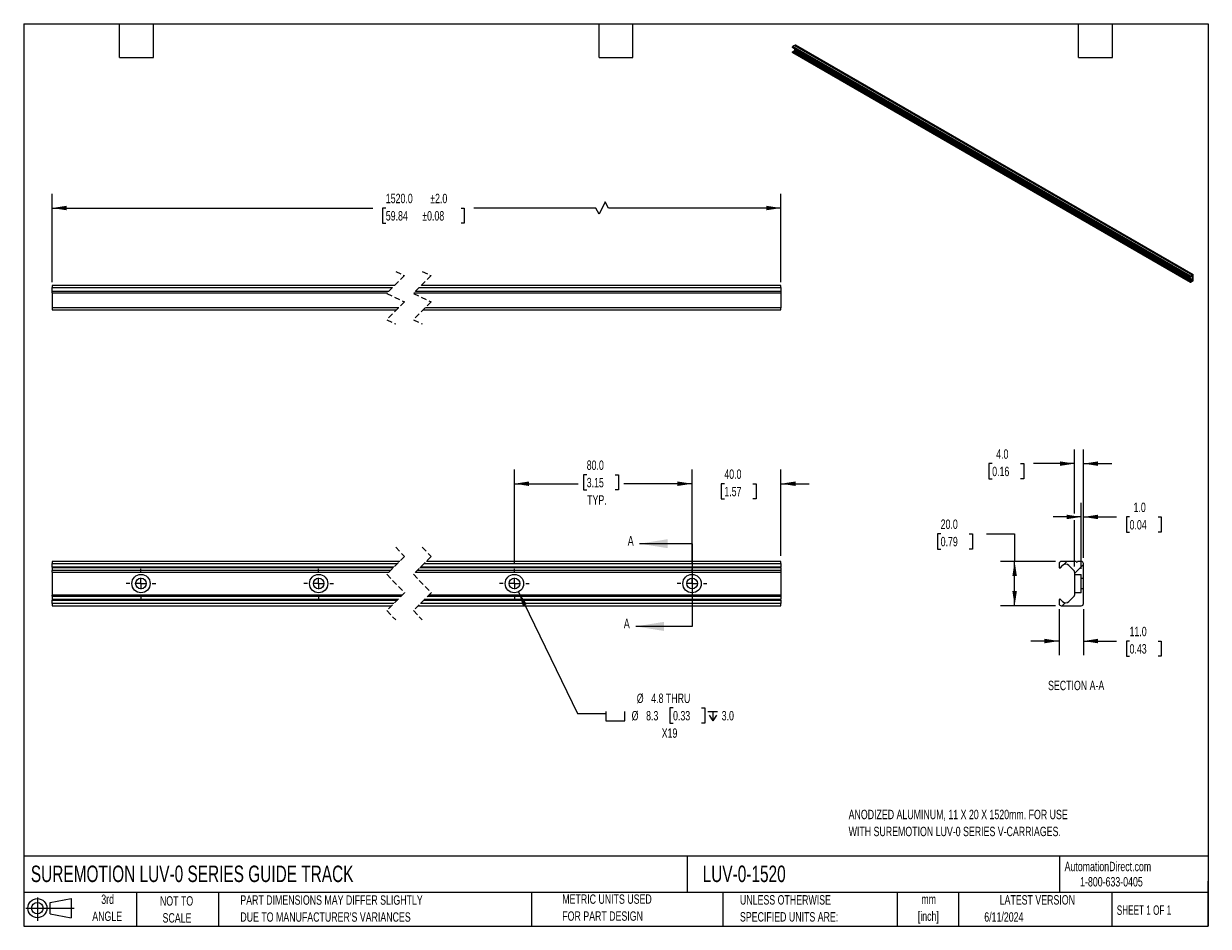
# Model space of a CAD drawing. Header units: millimetres. Extents: x 13 to 546, y 13 to 419.
import ezdxf

# ---------------------------------------------------------------- set-up
doc = ezdxf.new("R2010")
doc.units = ezdxf.units.MM
doc.header["$LTSCALE"] = 2
doc.linetypes.add('CENTERX2', pattern=[20.32, 12.7, -2.54, 2.54, -2.54])
doc.linetypes.add('HIDDEN', pattern=[1.905, 1.27, -0.635])
for name, color, linetype in [('CENTER', 40, 'CENTERX2'), ('HATCH', 6, 'Continuous'), ('SLD-DEFPOINTS', 7, 'Continuous')]:
    doc.layers.add(name, color=color, linetype=linetype)
doc.layers.add('DIMENSIONS', color=140, linetype='Continuous', lineweight=25)
doc.layers.add('TEXT', color=140, linetype='Continuous', lineweight=25)
doc.styles.add('SLDTEXTSTYLE0', font='TXT', dxfattribs={"width": 0.7})
doc.styles.add('SLDTEXTSTYLE1', font='TXT', dxfattribs={"width": 0.65})
doc.dimstyles.new('SLDDIMSTYLE0', dxfattribs={"dimtxt": 4.316016, "dimasz": 6.604, "dimexe": 0, "dimexo": 0.0625, "dimgap": 1.079004, "dimtad": 0, "dimtih": 1, "dimtoh": 1, "dimrnd": 1e-09, "dimzin": 4, "dimdsep": 46, "dimtxsty": 'SLDTEXTSTYLE0', "dimsah": 1, "dimcen": 0.09, "dimadec": 0, "dimazin": 1, "dimtfac": 1, "dimtmove": 0, "dimatfit": 0, "dimfxl": 0, "dimfrac": 2, "dimtolj": 1, "dimtzin": 12, "dimarcsym": 0})
doc.dimstyles.new('SLDDIMSTYLE1', dxfattribs={"dimtxt": 4.316016, "dimasz": 6.604, "dimexe": 0, "dimexo": 0.0625, "dimgap": 1.079004, "dimtad": 0, "dimtih": 1, "dimtoh": 1, "dimrnd": 1e-09, "dimzin": 4, "dimdsep": 46, "dimtxsty": 'SLDTEXTSTYLE0', "dimsah": 1, "dimcen": 0.09, "dimadec": 0, "dimazin": 1, "dimtfac": 1, "dimtofl": 0, "dimtmove": 0, "dimatfit": 3, "dimfxl": 0, "dimfrac": 2, "dimtolj": 1, "dimtzin": 12, "dimarcsym": 0})
doc.dimstyles.new('SLDDIMSTYLE2', dxfattribs={"dimtxt": 4.316016, "dimasz": 6.604, "dimexe": 0, "dimexo": 0.0625, "dimgap": 1.079004, "dimtad": 0, "dimtih": 1, "dimtoh": 1, "dimrnd": 1e-09, "dimzin": 12, "dimdsep": 46, "dimtxsty": 'SLDTEXTSTYLE0', "dimsah": 1, "dimcen": 0, "dimadec": 0, "dimazin": 3, "dimtfac": 1, "dimtofl": 0, "dimtmove": 0, "dimatfit": 3, "dimfxl": 0, "dimfrac": 2, "dimtolj": 1, "dimtzin": 12, "dimarcsym": 0})
doc.dimstyles.new('SLDDIMSTYLE3', dxfattribs={"dimtxt": 4.316016, "dimasz": 6.604, "dimexe": 0, "dimexo": 0.0625, "dimgap": 1.079004, "dimtad": 0, "dimtih": 1, "dimtoh": 1, "dimrnd": 1e-09, "dimzin": 4, "dimdsep": 46, "dimtxsty": 'SLDTEXTSTYLE0', "dimsah": 1, "dimcen": 0.09, "dimadec": 0, "dimazin": 1, "dimtol": 1, "dimtp": 2, "dimtm": 2, "dimtfac": 1, "dimtofl": 0, "dimtmove": 0, "dimatfit": 3, "dimfxl": 0, "dimfrac": 2, "dimtolj": 1, "dimarcsym": 0})

# ---------------------------------------------------------------- blocks, each defined once
blk = doc.blocks.new('Block11')
at = {"color": 7, "linetype": 'Continuous', "lineweight": 18}
for p, q in [((0, 5.76), (21.75, 5.76)), ((5.18, 10.62), (5.18, 0)), ((10.96, 8.33), (20.35, 10.06)), ((10.96, 3.19), (10.96, 8.33)), ((20.35, 10.06), (20.35, 1.46)), ((10.96, 3.19), (20.35, 1.46))]:
    blk.add_line(p, q, dxfattribs=at)
for radius in [4.3, 2.57]:
    blk.add_circle((5.18, 5.76), radius, dxfattribs=at)
blk = doc.blocks.new('Block12')
at = {"layer": 'SLD-DEFPOINTS'}
blk.add_blockref('Block11', (0, 0), dxfattribs=at)
blk = doc.blocks.new('_D')
at = {"layer": 'DIMENSIONS'}
for p, q in [((313.66, 176.23), (313.66, 218.32)), ((353.66, 179.56), (353.66, 218.32)), ((313.66, 211.97), (300.96, 211.97)), ((328.18, 211.97), (326.73, 211.97)), ((326.73, 211.97), (326.73, 205.11)), ((341, 211.97), (342.45, 211.97)), ((342.45, 211.97), (342.45, 205.11)), ((353.66, 211.97), (366.36, 211.97)), ((326.73, 205.11), (328.18, 205.11)), ((342.45, 205.11), (341, 205.11))]:
    blk.add_line(p, q, dxfattribs=at)
for points in [[(313.66, 211.97), (307.06, 212.99), (307.06, 210.95)], [(353.66, 211.97), (360.27, 210.95), (360.27, 212.99)]]:
    blk.add_solid(points, dxfattribs=at)
at = {"layer": 'DIMENSIONS', "char_height": 4.233, "attachment_point": 1, "style": 'SLDTEXTSTYLE0'}
for s, insert in [('40.0', (328.18, 218.39)), ('1.57', (328.18, 210.57))]:
    blk.add_mtext(s, dxfattribs=dict(at, insert=insert))
blk = doc.blocks.new('_D_1')
at = {"layer": 'DIMENSIONS'}
for p, q in [((233.66, 176.23), (233.66, 218.32)), ((266.21, 216.01), (264.76, 216.01)), ((264.76, 216.01), (264.76, 209.15)), ((279.04, 216.01), (280.49, 216.01)), ((280.49, 216.01), (280.49, 209.15)), ((313.66, 176.23), (313.66, 218.32)), ((233.66, 211.97), (262.35, 211.97)), ((264.76, 209.15), (266.21, 209.15)), ((280.49, 209.15), (279.04, 209.15)), ((313.66, 211.97), (282.9, 211.97))]:
    blk.add_line(p, q, dxfattribs=at)
for points in [[(233.66, 211.97), (240.27, 210.95), (240.27, 212.99)], [(313.66, 211.97), (307.06, 212.99), (307.06, 210.95)]]:
    blk.add_solid(points, dxfattribs=at)
at = {"layer": 'DIMENSIONS', "char_height": 4.233, "attachment_point": 1, "style": 'SLDTEXTSTYLE0'}
for s, insert in [('80.0', (266.21, 222.43)), ('3.15', (266.21, 214.61)), ('TYP.', (266.42, 206.78))]:
    blk.add_mtext(s, dxfattribs=dict(at, insert=insert))
blk = doc.blocks.new('SW_SYMBOL_HOLE_SPOT')
at = {"layer": 'DIMENSIONS', "color": 0}
for p, q in [((0, 1750), (0, 150)), ((0, 150), (3200, 150)), ((3200, 150), (3200, 1750))]:
    blk.add_line(p, q, dxfattribs=at)
blk = doc.blocks.new('SW_SYMBOL_HOLE_DEPTH')
at = {"layer": 'DIMENSIONS', "color": 0}
for p, q in [((0, 1750), (1600, 1750)), ((200, 1110), (800, 150)), ((800, 1750), (800, 150)), ((1400, 1110), (800, 150))]:
    blk.add_line(p, q, dxfattribs=at)
blk = doc.blocks.new('_D_2')
at = {"layer": 'DIMENSIONS'}
for p, q in [((235.47, 163.31), (262.08, 108.59)), ((262.08, 108.59), (274.78, 108.59)), ((305.09, 111.05), (303.64, 111.05)), ((303.64, 111.05), (303.64, 104.19)), ((317.92, 111.05), (319.37, 111.05)), ((319.37, 111.05), (319.37, 104.19)), ((303.64, 104.19), (305.09, 104.19)), ((319.37, 104.19), (317.92, 104.19))]:
    blk.add_line(p, q, dxfattribs=at)
blk.add_solid([(235.47, 163.31), (237.44, 156.93), (239.27, 157.81)], dxfattribs=at)
at = {"layer": 'DIMENSIONS', "xscale": 0.002688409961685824, "yscale": 0.002688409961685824, "zscale": 0.002688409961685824}
for name, p in [('SW_SYMBOL_HOLE_SPOT', (274.78, 104.76)), ('SW_SYMBOL_HOLE_DEPTH', (320.82, 104.76))]:
    blk.add_blockref(name, p, dxfattribs=at)
at = {"layer": 'DIMENSIONS', "char_height": 4.233, "attachment_point": 1, "style": 'SLDTEXTSTYLE0'}
for s, insert in [('%%c', (288.75, 117.48)), ('4.8 THRU', (295.26, 117.48)), ('%%c', (286.44, 109.65)), ('8.3', (292.96, 109.65)), ('0.33', (305.09, 109.65)), ('3.0', (326.99, 109.65)), ('X19', (299.98, 101.82))]:
    blk.add_mtext(s, dxfattribs=dict(at, insert=insert))
blk = doc.blocks.new('SW_CENTERMARKSYMBOL_0')
at = {"layer": 'CENTER', "color": 0}
for p, q in [((0, 5.08), (0, 6.67)), ((-5.08, 0), (-6.67, 0)), ((0, 0), (-2.54, 0)), ((0, 0), (0, 2.54)), ((0, 0), (0, -2.54)), ((0, 0), (2.54, 0)), ((5.08, 0), (6.67, 0)), ((0, -5.08), (0, -6.67))]:
    blk.add_line(p, q, dxfattribs=at)
blk = doc.blocks.new('SW_CENTERMARKSYMBOL_1')
at = {"layer": 'CENTER', "color": 0}
for p, q in [((0, 5.08), (0, 6.67)), ((-5.08, 0), (-6.67, 0)), ((0, 0), (-2.54, 0)), ((0, 0), (0, 2.54)), ((0, 0), (0, -2.54)), ((0, 0), (2.54, 0)), ((5.08, 0), (6.67, 0)), ((0, -5.08), (0, -6.67))]:
    blk.add_line(p, q, dxfattribs=at)
blk = doc.blocks.new('SW_CENTERMARKSYMBOL_2')
at = {"layer": 'CENTER', "color": 0}
for p, q in [((0, 5.08), (0, 6.67)), ((-5.08, 0), (-6.67, 0)), ((0, 0), (-2.54, 0)), ((0, 0), (0, 2.54)), ((0, 0), (0, -2.54)), ((0, 0), (2.54, 0)), ((5.08, 0), (6.67, 0)), ((0, -5.08), (0, -6.67))]:
    blk.add_line(p, q, dxfattribs=at)
blk = doc.blocks.new('SW_CENTERMARKSYMBOL_3')
at = {"layer": 'CENTER', "color": 0}
for p, q in [((0, 5.08), (0, 6.67)), ((-5.08, 0), (-6.67, 0)), ((0, 0), (-2.54, 0)), ((0, 0), (0, 2.54)), ((0, 0), (0, -2.54)), ((0, 0), (2.54, 0)), ((5.08, 0), (6.67, 0)), ((0, -5.08), (0, -6.67))]:
    blk.add_line(p, q, dxfattribs=at)
blk = doc.blocks.new('_D_3')
at = {"layer": 'DIMENSIONS'}
for p, q in [((25.52, 302.79), (25.52, 342.45)), ((353.66, 302.79), (353.66, 342.45)), ((25.52, 336.1), (169.9, 336.1)), ((175.75, 336.1), (174.3, 336.1)), ((174.3, 336.1), (174.3, 329.24)), ((209.61, 336.1), (211.06, 336.1)), ((211.06, 336.1), (211.06, 329.24)), ((270.35, 336.1), (215.46, 336.1)), ((271.76, 333.28), (270.35, 336.1)), ((274.58, 338.92), (271.76, 333.28)), ((275.99, 336.1), (274.58, 338.92)), ((353.66, 336.1), (275.99, 336.1)), ((174.3, 329.24), (175.75, 329.24)), ((211.06, 329.24), (209.61, 329.24))]:
    blk.add_line(p, q, dxfattribs=at)
for points in [[(25.52, 336.1), (32.12, 335.08), (32.12, 337.12)], [(353.66, 336.1), (347.06, 337.12), (347.06, 335.08)]]:
    blk.add_solid(points, dxfattribs=at)
at = {"layer": 'DIMENSIONS', "char_height": 4.233, "attachment_point": 1, "style": 'SLDTEXTSTYLE0'}
for s, insert in [('1520.0', (175.75, 342.52)), ('±2.0', (195.75, 342.52)), ('59.84', (175.75, 334.7)), ('±0.08', (192.16, 334.7))]:
    blk.add_mtext(s, dxfattribs=dict(at, insert=insert))
blk = doc.blocks.new('_D_4')
at = {"layer": 'DIMENSIONS'}
for p, q in [((488.88, 173.69), (488.88, 203.37)), ((489.89, 178.57), (489.89, 203.37)), ((488.88, 197.02), (476.18, 197.02)), ((489.89, 197.02), (504.8, 197.02)), ((510.64, 197.02), (509.2, 197.02)), ((509.2, 197.02), (509.2, 190.16)), ((523.47, 197.02), (524.92, 197.02)), ((524.92, 197.02), (524.92, 190.16)), ((509.2, 190.16), (510.64, 190.16)), ((524.92, 190.16), (523.47, 190.16))]:
    blk.add_line(p, q, dxfattribs=at)
for points in [[(488.88, 197.02), (482.28, 198.03), (482.28, 196)], [(489.89, 197.02), (496.5, 196), (496.5, 198.03)]]:
    blk.add_solid(points, dxfattribs=at)
at = {"layer": 'DIMENSIONS', "char_height": 4.233, "attachment_point": 1, "style": 'SLDTEXTSTYLE0'}
for s, insert in [('1.0', (512.44, 203.44)), ('0.04', (510.64, 195.61))]:
    blk.add_mtext(s, dxfattribs=dict(at, insert=insert))
blk = doc.blocks.new('_D_5')
at = {"layer": 'DIMENSIONS'}
for p, q in [((485.88, 198.54), (485.88, 227.37)), ((489.89, 178.57), (489.89, 227.37)), ((448.79, 221.02), (447.34, 221.02)), ((447.34, 221.02), (447.34, 214.16)), ((461.61, 221.02), (463.06, 221.02)), ((463.06, 221.02), (463.06, 214.16)), ((485.88, 221.02), (467.46, 221.02)), ((489.89, 221.02), (502.59, 221.02)), ((447.34, 214.16), (448.79, 214.16)), ((463.06, 214.16), (461.61, 214.16)), ((485.88, 174.74), (485.88, 195.49))]:
    blk.add_line(p, q, dxfattribs=at)
for points in [[(485.88, 221.02), (479.28, 222.03), (479.28, 220)], [(489.89, 221.02), (496.5, 220), (496.5, 222.03)]]:
    blk.add_solid(points, dxfattribs=at)
at = {"layer": 'DIMENSIONS', "char_height": 4.233, "attachment_point": 1, "style": 'SLDTEXTSTYLE0'}
for s, insert in [('4.0', (450.58, 227.44)), ('0.16', (448.79, 219.61))]:
    blk.add_mtext(s, dxfattribs=dict(at, insert=insert))
blk = doc.blocks.new('_D_6')
at = {"layer": 'DIMENSIONS'}
for p, q in [((478.89, 155.48), (478.89, 134.79)), ((489.89, 155.48), (489.89, 134.79)), ((478.89, 141.14), (466.19, 141.14)), ((489.89, 141.14), (504.8, 141.14)), ((510.64, 141.14), (509.2, 141.14)), ((509.2, 141.14), (509.2, 134.28)), ((523.47, 141.14), (524.92, 141.14)), ((524.92, 141.14), (524.92, 134.28)), ((509.2, 134.28), (510.64, 134.28)), ((524.92, 134.28), (523.47, 134.28))]:
    blk.add_line(p, q, dxfattribs=at)
for points in [[(478.89, 141.14), (472.29, 142.16), (472.29, 140.12)], [(489.89, 141.14), (496.5, 140.12), (496.5, 142.16)]]:
    blk.add_solid(points, dxfattribs=at)
at = {"layer": 'DIMENSIONS', "char_height": 4.233, "attachment_point": 1, "style": 'SLDTEXTSTYLE0'}
for s, insert in [('11.0', (510.64, 147.56)), ('0.43', (510.64, 139.74))]:
    blk.add_mtext(s, dxfattribs=dict(at, insert=insert))
blk = doc.blocks.new('_D_7')
at = {"layer": 'DIMENSIONS'}
for p, q in [((425.59, 189.44), (424.14, 189.44)), ((424.14, 189.44), (424.14, 182.58)), ((438.41, 189.44), (439.86, 189.44)), ((439.86, 189.44), (439.86, 182.58)), ((446.19, 189.44), (458.89, 189.44)), ((458.89, 189.44), (458.89, 177.02)), ((424.14, 182.58), (425.59, 182.58)), ((439.86, 182.58), (438.41, 182.58)), ((477.34, 177.02), (452.54, 177.02)), ((458.89, 157.03), (458.89, 177.02)), ((477.34, 157.03), (452.54, 157.03))]:
    blk.add_line(p, q, dxfattribs=at)
for points in [[(458.89, 177.02), (457.88, 170.41), (459.91, 170.41)], [(458.89, 157.03), (459.91, 163.63), (457.88, 163.63)]]:
    blk.add_solid(points, dxfattribs=at)
at = {"layer": 'DIMENSIONS', "char_height": 4.233, "attachment_point": 1, "style": 'SLDTEXTSTYLE0'}
for s, insert in [('20.0', (425.59, 195.87)), ('0.79', (425.59, 188.04))]:
    blk.add_mtext(s, dxfattribs=dict(at, insert=insert))

msp = doc.modelspace()

# ---------------------------------------------------------------- hatches: boundary and pattern name
at = {"layer": 'HATCH'}
h = msp.add_hatch(dxfattribs=at)
h.set_pattern_fill('ANSI31', color=256, scale=2, style=0)
edge = h.paths.add_edge_path(flags=0)
edge.add_arc((479.274, 174.444), 0.398, 270.00008, 314.99999)
edge.add_line((479.556, 174.162), (480.494, 175.101))
edge.add_arc((481.894, 173.701), 1.98, 45, 134.99999, ccw=False)
edge.add_line((483.294, 175.101), (485.557, 172.839))
edge.add_arc((485.094, 172.198), 0.79, -0.00666, 54.16522, ccw=False)
edge.add_line((485.884, 172.198), (485.884, 171.148))
edge.add_line((485.884, 171.148), (488.884, 171.148))
edge.add_line((488.884, 171.148), (488.884, 169.421))
edge.add_line((488.884, 169.421), (489.894, 169.421))
edge.add_line((489.894, 169.421), (489.894, 176.026))
edge.add_arc((488.904, 176.026), 0.99, 0, 90)
edge.add_line((488.904, 177.016), (487.224, 177.016))
edge.add_arc((486.894, 177.016), 0.33, 180, 360, ccw=False)
edge.add_line((486.564, 177.016), (479.884, 177.016))
edge.add_arc((479.884, 176.026), 0.99, 90, 180)
edge.add_line((478.894, 176.026), (478.894, 174.426))
edge.add_arc((479.274, 174.426), 0.38, 180, 269.99996)
h = msp.add_hatch(dxfattribs=at)
h.set_pattern_fill('ANSI31', color=256, scale=2, style=0)
edge = h.paths.add_edge_path(flags=0)
edge.add_line((485.653, 161.299), (483.294, 158.941))
edge.add_arc((481.894, 160.341), 1.98, 225.00001, 315, ccw=False)
edge.add_line((480.494, 158.941), (479.556, 159.879))
edge.add_arc((479.274, 159.598), 0.398, 45.00001, 89.99992)
edge.add_arc((479.274, 159.616), 0.38, 90.00004, 180)
edge.add_line((478.894, 159.616), (478.894, 158.016))
edge.add_arc((479.884, 158.016), 0.99, 180, 270)
edge.add_line((479.884, 157.026), (488.904, 157.026))
edge.add_arc((488.904, 158.016), 0.99, 270, 360)
edge.add_line((489.894, 158.016), (489.894, 164.621))
edge.add_line((489.894, 164.621), (488.884, 164.621))
edge.add_line((488.884, 164.621), (488.884, 162.893))
edge.add_line((488.884, 162.893), (485.884, 162.893))
edge.add_line((485.884, 162.893), (485.884, 161.858))
edge.add_arc((485.094, 161.858), 0.79, 315, 360, ccw=False)

# ---------------------------------------------------------------- linework, layer by layer
for p, q in [((358.92, 408.645), (538.053, 305.233)), ((358.92, 408.427), (358.92, 408.645)), ((538.053, 305.015), (358.92, 408.427)), ((358.92, 406.411), (538.053, 303)), ((358.92, 406.194), (358.92, 406.411)), ((538.053, 302.782), (358.92, 406.194)), ((358.933, 408.398), (538.067, 304.986)), ((358.954, 406.118), (538.088, 302.706)), ((358.965, 406.489), (538.098, 303.077)), ((538.131, 303.081), (358.998, 406.492)), ((359.824, 409.301), (359.036, 408.847)), ((538.17, 305.435), (359.036, 408.847)), ((359.716, 407.1), (359.438, 406.619)), ((359.438, 406.619), (538.572, 303.207)), ((359.716, 407.1), (538.85, 303.689)), ((359.744, 407.93), (359.744, 407.192)), ((538.877, 303.78), (359.744, 407.192)), ((359.824, 409.301), (538.957, 305.889)), ((359.901, 409.346), (360.099, 409.46)), ((539.035, 305.934), (359.901, 409.346)), ((360.099, 409.46), (539.233, 306.049)), ((539.316, 306.057), (360.182, 409.469)), ((364.944, 404.893), (364.943, 404.928)), ((374.372, 399.45), (374.371, 399.486)), ((383.8, 394.007), (383.799, 394.043)), ((393.228, 388.564), (393.227, 388.6)), ((402.656, 383.122), (402.655, 383.157)), ((412.084, 377.679), (412.083, 377.715)), ((421.513, 372.236), (421.512, 372.272)), ((430.941, 366.793), (430.94, 366.829)), ((440.369, 361.351), (440.368, 361.387)), ((449.797, 355.908), (449.796, 355.944)), ((459.225, 350.465), (459.224, 350.501)), ((468.653, 345.023), (468.652, 345.058)), ((478.081, 339.58), (478.08, 339.616)), ((487.509, 334.137), (487.508, 334.173)), ((496.937, 328.694), (496.936, 328.73)), ((506.365, 323.252), (506.364, 323.287)), ((515.793, 317.809), (515.792, 317.845)), ((525.222, 312.366), (525.221, 312.402)), ((534.65, 306.924), (534.649, 306.959)), ((538.053, 305.233), (538.053, 305.015)), ((538.131, 305.024), (538.242, 305.216)), ((538.957, 305.889), (538.17, 305.435)), ((538.478, 305.418), (538.877, 305.188)), ((538.839, 305.252), (538.569, 305.408)), ((538.572, 305.406), (538.839, 305.252)), ((538.877, 305.188), (538.877, 303.78)), ((539.233, 306.049), (539.035, 305.934)), ((539.35, 303.53), (539.35, 305.981)), ((179.768, 301.239), (25.518, 301.239)), ((25.518, 301.239), (25.518, 300.249)), ((25.518, 300.249), (178.778, 300.249)), ((25.518, 298.569), (25.518, 300.249)), ((190.778, 300.249), (353.663, 300.249)), ((353.663, 301.239), (191.768, 301.239)), ((353.663, 300.249), (353.663, 301.239)), ((353.663, 300.249), (353.663, 298.569)), ((538.053, 303), (538.053, 302.782)), ((538.242, 303.017), (538.131, 303.081)), ((538.17, 302.715), (539.233, 303.328)), ((538.85, 303.689), (538.572, 303.207)), ((177.098, 298.569), (25.518, 298.569)), ((25.518, 297.909), (25.518, 298.569)), ((25.518, 297.909), (176.438, 297.909)), ((25.518, 297.909), (25.518, 291.229)), ((188.438, 297.909), (353.663, 297.909)), ((353.663, 298.569), (189.098, 298.569)), ((353.663, 298.569), (353.663, 297.909)), ((353.663, 297.909), (353.663, 291.229)), ((181.608, 291.229), (25.518, 291.229)), ((25.518, 291.229), (25.518, 290.239)), ((25.518, 290.239), (180.618, 290.239)), ((192.618, 290.239), (353.663, 290.239)), ((353.663, 291.229), (193.608, 291.229)), ((353.663, 290.239), (353.663, 291.229)), ((182.016, 177.016), (25.518, 177.016)), ((25.518, 177.016), (25.518, 176.026)), ((25.518, 176.026), (181.025, 176.026)), ((25.518, 174.426), (25.518, 176.026)), ((193.025, 176.026), (353.663, 176.026)), ((353.663, 177.016), (194.016, 177.016)), ((353.663, 176.026), (353.663, 177.016)), ((353.663, 176.026), (353.663, 174.426)), ((478.894, 176.026), (478.894, 174.426)), ((486.564, 177.016), (479.884, 177.016)), ((488.904, 177.016), (487.224, 177.016)), ((489.894, 169.421), (489.894, 176.026)), ((25.518, 174.426), (25.518, 174.046)), ((179.426, 174.426), (25.518, 174.426)), ((179.046, 174.046), (25.518, 174.046)), ((25.518, 174.046), (25.518, 172.839)), ((177.838, 172.839), (25.518, 172.839)), ((25.518, 172.198), (25.518, 172.839)), ((25.518, 172.198), (177.198, 172.198)), ((25.518, 172.198), (25.518, 161.858)), ((189.198, 172.198), (353.663, 172.198)), ((353.663, 172.839), (189.838, 172.839)), ((353.663, 174.046), (191.046, 174.046)), ((353.663, 174.426), (191.426, 174.426)), ((353.663, 174.046), (353.663, 174.426)), ((353.663, 174.046), (353.663, 172.839)), ((353.663, 172.839), (353.663, 172.198)), ((353.663, 172.198), (353.663, 161.858)), ((479.556, 174.162), (480.494, 175.101)), ((483.294, 175.101), (485.557, 172.839)), ((485.884, 172.198), (485.884, 171.148)), ((485.884, 171.148), (485.884, 162.893)), ((485.884, 171.148), (488.884, 171.148)), ((488.884, 169.421), (488.884, 171.148)), ((488.884, 169.421), (489.894, 169.421)), ((488.884, 164.621), (488.884, 169.421)), ((489.894, 164.621), (489.894, 169.421)), ((183.203, 161.858), (25.518, 161.858)), ((25.518, 161.299), (25.518, 161.858)), ((25.518, 161.299), (182.644, 161.299)), ((25.518, 161.299), (25.518, 159.996)), ((194.644, 161.299), (353.663, 161.299)), ((353.663, 161.858), (195.203, 161.858)), ((353.663, 161.858), (353.663, 161.299)), ((353.663, 161.299), (353.663, 159.996)), ((485.653, 161.299), (483.294, 158.941)), ((488.884, 162.893), (485.884, 162.893)), ((485.884, 162.893), (485.884, 161.858)), ((489.894, 164.621), (488.884, 164.621)), ((488.884, 162.893), (488.884, 164.621)), ((489.894, 158.016), (489.894, 164.621)), ((25.518, 159.996), (181.341, 159.996)), ((25.518, 159.996), (25.518, 159.616)), ((25.518, 159.616), (180.961, 159.616)), ((25.518, 158.016), (25.518, 159.616)), ((179.36, 158.016), (25.518, 158.016)), ((25.518, 158.016), (25.518, 157.026)), ((25.518, 157.026), (178.371, 157.026)), ((190.371, 157.026), (353.663, 157.026)), ((353.663, 158.016), (191.361, 158.016)), ((192.961, 159.616), (353.663, 159.616)), ((193.341, 159.996), (353.663, 159.996)), ((353.663, 159.616), (353.663, 159.996)), ((353.663, 159.616), (353.663, 158.016)), ((353.663, 157.026), (353.663, 158.016)), ((478.894, 159.616), (478.894, 158.016)), ((480.494, 158.941), (479.556, 159.879)), ((479.884, 157.026), (488.904, 157.026))]:
    msp.add_line(p, q)
at = {"color": 7, "linetype": 'HIDDEN', "lineweight": 18}
for p, q in [((184.193, 305.664), (176.193, 297.664)), ((180.193, 307.589), (184.193, 305.664)), ((196.193, 305.664), (188.193, 297.664)), ((192.193, 307.589), (196.193, 305.664)), ((176.193, 297.664), (184.193, 293.814)), ((184.193, 293.814), (176.193, 285.814)), ((188.193, 297.664), (196.193, 293.814)), ((196.193, 293.814), (188.193, 285.814)), ((176.193, 285.814), (180.193, 283.889)), ((188.193, 285.814), (192.193, 283.889)), ((180.193, 183.366), (184.193, 179.193)), ((192.193, 183.366), (196.193, 179.193)), ((184.193, 179.193), (176.193, 171.193)), ((196.193, 179.193), (188.193, 171.193)), ((176.193, 171.193), (184.193, 162.848)), ((188.193, 171.193), (196.193, 162.848)), ((184.193, 162.848), (176.193, 154.848)), ((196.193, 162.848), (188.193, 154.848)), ((176.193, 154.848), (180.193, 150.676)), ((188.193, 154.848), (192.193, 150.676))]:
    msp.add_line(p, q, dxfattribs=at)
at = {"flags": 128}
for points in [[(359.438, 406.619), (359.403, 406.565), (359.363, 406.517), (359.319, 406.476), (359.273, 406.445), (359.228, 406.424), (359.184, 406.414), (359.144, 406.415), (359.108, 406.428)], [(363.972, 405.489), (363.977, 405.367), (364.019, 405.183), (364.101, 404.997), (364.214, 404.827), (364.349, 404.688), (364.494, 404.592), (364.635, 404.548), (364.761, 404.559), (364.859, 404.625), (364.922, 404.739), (364.944, 404.893), (364.944, 404.893)], [(373.4, 400.046), (373.405, 399.925), (373.447, 399.74), (373.529, 399.554), (373.642, 399.385), (373.777, 399.245), (373.922, 399.149), (374.063, 399.105), (374.189, 399.116), (374.288, 399.182), (374.35, 399.297), (374.372, 399.45), (374.372, 399.45)], [(382.828, 394.603), (382.833, 394.482), (382.875, 394.297), (382.957, 394.112), (383.071, 393.942), (383.205, 393.803), (383.35, 393.707), (383.491, 393.662), (383.617, 393.674), (383.716, 393.739), (383.779, 393.854), (383.8, 394.007), (383.8, 394.007)], [(392.256, 389.161), (392.261, 389.039), (392.304, 388.854), (392.385, 388.669), (392.499, 388.499), (392.634, 388.36), (392.778, 388.264), (392.92, 388.22), (393.045, 388.231), (393.144, 388.297), (393.207, 388.411), (393.228, 388.564), (393.228, 388.564)], [(401.684, 383.718), (401.689, 383.596), (401.732, 383.412), (401.813, 383.226), (401.927, 383.056), (402.062, 382.917), (402.206, 382.821), (402.348, 382.777), (402.473, 382.788), (402.572, 382.854), (402.635, 382.969), (402.656, 383.122), (402.656, 383.122)], [(411.113, 378.275), (411.117, 378.154), (411.16, 377.969), (411.241, 377.784), (411.355, 377.614), (411.49, 377.475), (411.634, 377.379), (411.776, 377.334), (411.901, 377.345), (412, 377.411), (412.063, 377.526), (412.084, 377.679), (412.084, 377.679)], [(420.541, 372.832), (420.545, 372.711), (420.588, 372.526), (420.67, 372.341), (420.783, 372.171), (420.918, 372.032), (421.062, 371.936), (421.204, 371.892), (421.329, 371.903), (421.428, 371.969), (421.491, 372.083), (421.513, 372.236), (421.513, 372.236)], [(429.969, 367.39), (429.973, 367.268), (430.016, 367.084), (430.098, 366.898), (430.211, 366.728), (430.346, 366.589), (430.491, 366.493), (430.632, 366.449), (430.757, 366.46), (430.856, 366.526), (430.919, 366.64), (430.941, 366.793), (430.941, 366.793)], [(439.397, 361.947), (439.401, 361.826), (439.444, 361.641), (439.526, 361.455), (439.639, 361.286), (439.774, 361.146), (439.919, 361.05), (440.06, 361.006), (440.186, 361.017), (440.284, 361.083), (440.347, 361.198), (440.369, 361.351), (440.369, 361.351)], [(448.825, 356.504), (448.829, 356.383), (448.872, 356.198), (448.954, 356.013), (449.067, 355.843), (449.202, 355.704), (449.347, 355.608), (449.488, 355.563), (449.614, 355.575), (449.712, 355.64), (449.775, 355.755), (449.797, 355.908), (449.797, 355.908)], [(458.253, 351.062), (458.257, 350.94), (458.3, 350.755), (458.382, 350.57), (458.495, 350.4), (458.63, 350.261), (458.775, 350.165), (458.916, 350.121), (459.042, 350.132), (459.14, 350.198), (459.203, 350.312), (459.225, 350.465), (459.225, 350.465)], [(467.681, 345.619), (467.686, 345.497), (467.728, 345.313), (467.81, 345.127), (467.923, 344.957), (468.058, 344.818), (468.203, 344.722), (468.344, 344.678), (468.47, 344.689), (468.568, 344.755), (468.631, 344.869), (468.653, 345.023), (468.653, 345.023)], [(477.109, 340.176), (477.114, 340.055), (477.156, 339.87), (477.238, 339.684), (477.351, 339.515), (477.486, 339.376), (477.631, 339.28), (477.772, 339.235), (477.898, 339.246), (477.997, 339.312), (478.059, 339.427), (478.081, 339.58), (478.081, 339.58)], [(486.537, 334.733), (486.542, 334.612), (486.584, 334.427), (486.666, 334.242), (486.78, 334.072), (486.914, 333.933), (487.059, 333.837), (487.2, 333.792), (487.326, 333.804), (487.425, 333.87), (487.488, 333.984), (487.509, 334.137), (487.509, 334.137)], [(495.965, 329.291), (495.97, 329.169), (496.013, 328.985), (496.094, 328.799), (496.208, 328.629), (496.343, 328.49), (496.487, 328.394), (496.629, 328.35), (496.754, 328.361), (496.853, 328.427), (496.916, 328.541), (496.937, 328.694), (496.937, 328.694)], [(505.393, 323.848), (505.398, 323.726), (505.441, 323.542), (505.522, 323.356), (505.636, 323.186), (505.771, 323.047), (505.915, 322.951), (506.057, 322.907), (506.182, 322.918), (506.281, 322.984), (506.344, 323.099), (506.365, 323.252), (506.365, 323.252)], [(514.822, 318.405), (514.826, 318.284), (514.869, 318.099), (514.95, 317.914), (515.064, 317.744), (515.199, 317.605), (515.343, 317.509), (515.485, 317.464), (515.61, 317.476), (515.709, 317.541), (515.772, 317.656), (515.793, 317.809), (515.793, 317.809)], [(524.25, 312.963), (524.254, 312.841), (524.297, 312.656), (524.379, 312.471), (524.492, 312.301), (524.627, 312.162), (524.771, 312.066), (524.913, 312.022), (525.038, 312.033), (525.137, 312.099), (525.2, 312.213), (525.222, 312.366), (525.222, 312.366)], [(533.678, 307.52), (533.682, 307.398), (533.725, 307.214), (533.807, 307.028), (533.92, 306.858), (534.055, 306.719), (534.2, 306.623), (534.341, 306.579), (534.466, 306.59), (534.565, 306.656), (534.628, 306.77), (534.65, 306.924), (534.65, 306.924)], [(538.242, 305.216), (538.277, 305.27), (538.318, 305.318), (538.361, 305.359), (538.407, 305.39), (538.453, 305.411), (538.496, 305.421), (538.537, 305.419), (538.572, 305.406)], [(539.035, 305.934), (539.032, 305.915), (539.024, 305.896), (539.011, 305.879), (538.996, 305.867), (538.981, 305.862), (538.969, 305.864), (538.96, 305.874), (538.957, 305.889)], [(538.572, 303.207), (538.537, 303.153), (538.496, 303.105), (538.453, 303.064), (538.407, 303.033), (538.361, 303.012), (538.318, 303.002), (538.277, 303.004), (538.242, 303.017)]]:
    msp.add_lwpolyline(points, dxfattribs=at)
for centre, radius in [((65.518, 167.021), 4.128), ((145.518, 167.021), 4.127), ((233.663, 167.021), 4.128), ((313.663, 167.021), 4.128), ((65.518, 167.021), 2.4), ((145.518, 167.021), 2.4), ((233.663, 167.021), 2.4), ((313.663, 167.021), 2.4)]:
    msp.add_circle(centre, radius)
for centre, radius, start, end in [((358.95, 408.423), 0.0304, 172.74417, 235.94365), ((358.998, 406.184), 0.0791, 172.74417, 235.94365), ((359.173, 408.633), 0.254, 122.60548, 177.39452), ((359.017, 406.407), 0.0973, 122.6055, 177.39452), ((358.984, 406.462), 0.0334, 65.68604, 125.61808), ((359.554, 407.199), 0.19, 328.85627, 358.0435), ((359.817, 409.35), 0.0845, 302.61121, 357.39417), ((360.148, 409.393), 0.083, 65.69288, 125.61758), ((365.253, 405.593), 0.89, 205.21123, 248.70561), ((374.681, 400.151), 0.89, 205.21123, 248.70561), ((384.109, 394.708), 0.89, 205.21123, 248.70561), ((393.537, 389.265), 0.89, 205.21123, 248.70561), ((402.965, 383.823), 0.89, 205.21123, 248.70561), ((412.393, 378.38), 0.89, 205.21123, 248.70561), ((421.821, 372.937), 0.89, 205.21123, 248.70561), ((431.249, 367.494), 0.89, 205.21123, 248.70561), ((440.677, 362.052), 0.89, 205.21123, 248.70561), ((450.105, 356.609), 0.89, 205.21123, 248.70561), ((459.533, 351.166), 0.89, 205.21123, 248.70561), ((468.962, 345.724), 0.89, 205.21123, 248.70561), ((478.39, 340.281), 0.89, 205.21123, 248.70561), ((487.818, 334.838), 0.89, 205.21123, 248.70561), ((497.246, 329.395), 0.89, 205.21123, 248.70561), ((506.674, 323.953), 0.89, 205.21123, 248.70561), ((516.102, 318.51), 0.89, 205.21123, 248.70561), ((525.53, 313.067), 0.89, 205.21123, 248.70561), ((534.958, 307.624), 0.89, 205.21123, 248.70561), ((538.307, 305.221), 0.254, 122.60548, 177.39452), ((538.081, 305.011), 0.0277, 170.78595, 309.20323), ((538.048, 305.071), 0.0957, 301.95473, 331.14438), ((538.817, 305.196), 0.0604, 352.06472, 69.42085), ((539.279, 305.993), 0.0721, 350.78596, 129.20329), ((538.151, 302.995), 0.0973, 122.6055, 177.39452), ((538.125, 302.77), 0.0721, 170.78596, 309.20329), ((538.118, 303.05), 0.0334, 65.68604, 125.61808), ((538.687, 303.787), 0.19, 328.85627, 358.0435), ((539.097, 303.542), 0.254, 302.60548, 357.39452), ((479.884, 176.026), 0.99, 90, 180), ((486.894, 177.016), 0.33, 180, 0), ((488.904, 176.026), 0.99, 0, 90), ((479.274, 174.426), 0.38, 180, 269.99996), ((479.274, 174.444), 0.398, 270.00008, 314.99999), ((481.894, 173.701), 1.98, 45, 134.99999), ((485.094, 172.198), 0.79, 359.99334, 54.16522), ((485.094, 161.858), 0.79, 315, 360), ((479.274, 159.616), 0.38, 90.00004, 180), ((479.884, 158.016), 0.99, 180, 270), ((479.274, 159.598), 0.398, 45.00001, 89.99992), ((481.894, 160.341), 1.98, 225.00001, 315), ((488.904, 158.016), 0.99, 270, 360)]:
    msp.add_arc(centre, radius, start, end)
at = {"layer": 'TEXT'}
for p, q in [((12.7, 419.1), (546.1, 419.1)), ((12.7, 419.1), (12.7, 12.7)), ((55.88, 403.86), (55.88, 419.1)), ((71.12, 403.86), (71.12, 419.1)), ((271.78, 403.86), (271.78, 419.1)), ((287.02, 403.86), (287.02, 419.1)), ((487.68, 403.86), (487.68, 419.1)), ((502.92, 403.86), (502.92, 419.1)), ((546.1, 419.1), (546.1, 12.7)), ((55.88, 403.86), (71.12, 403.86)), ((271.78, 403.86), (287.02, 403.86)), ((487.68, 403.86), (502.92, 403.86)), ((313.663, 184.974), (313.663, 147.727)), ((546.1, 44.252), (12.7, 44.252)), ((311.518, 44.252), (311.518, 27.94)), ((479.151, 44.252), (479.151, 27.94)), ((546.1, 12.7), (546.1, 33.02)), ((546.1, 27.94), (12.7, 27.94)), ((63.5, 27.94), (63.5, 12.7)), ((100.423, 27.94), (100.423, 12.7)), ((241.293, 27.94), (241.293, 12.7)), ((327.56, 27.94), (327.56, 12.7)), ((406.049, 27.94), (406.049, 12.7)), ((433.624, 27.94), (433.624, 12.7)), ((502.697, 27.94), (502.697, 12.7)), ((12.7, 12.7), (546.1, 12.7))]:
    msp.add_line(p, q, dxfattribs=at)
at = {"layer": 'TEXT', "linetype": 'Continuous'}
for p, q in [((313.663, 184.974), (290.036, 184.974)), ((313.663, 147.727), (288.263, 147.727))]:
    msp.add_line(p, q, dxfattribs=at)
at = {"layer": 'TEXT'}
for points in [[(290.036, 184.974), (302.736, 182.942), (302.736, 187.006)], [(288.263, 147.727), (300.963, 145.695), (300.963, 149.759)]]:
    msp.add_solid(points, dxfattribs=at)

# ---------------------------------------------------------------- block references
at = {"layer": 'CENTER'}
for name, p in [('SW_CENTERMARKSYMBOL_3', (65.518, 167.021)), ('SW_CENTERMARKSYMBOL_0', (145.518, 167.021)), ('SW_CENTERMARKSYMBOL_1', (233.663, 167.021)), ('SW_CENTERMARKSYMBOL_2', (313.663, 167.021))]:
    msp.add_blockref(name, p, dxfattribs=at)
at = {"layer": 'SLD-DEFPOINTS'}
msp.add_blockref('Block12', (13.676, 15.108), dxfattribs=at)

# ---------------------------------------------------------------- texts
at = {"layer": 'TEXT'}
for s, insert, char_height, attachment_point, style in [('A', (284.678, 188.402), 4.316, 1, 'SLDTEXTSTYLE0'), ('A', (282.905, 151.155), 4.316, 1, 'SLDTEXTSTYLE0'), ('SECTION A-A', (486.603, 123.258), 4.23333, 2, 'SLDTEXTSTYLE0'), ('ANODIZED ALUMINUM, 11 X 20 X 1520mm. FOR USE', (384.15, 65.165), 4.23333, 1, 'SLDTEXTSTYLE0'), ('WITH SUREMOTION LUV-0 SERIES V-CARRIAGES.', (384.15, 57.521), 4.23333, 1, 'SLDTEXTSTYLE0'), ('SUREMOTION LUV-0 SERIES GUIDE TRACK', (15.931, 40.03), 7.40833, 1, 'SLDTEXTSTYLE0'), ('LUV-0-1520', (318.415, 40.03), 7.4083, 1, 'SLDTEXTSTYLE0'), ('AutomationDirect.com', (481.39, 41.753), 4.23333, 1, 'SLDTEXTSTYLE0'), ('1-800-633-0405', (488.383, 34.874), 4.23333, 1, 'SLDTEXTSTYLE0'), ('3rd', (50.493, 27.001), 4.2333, 2, 'SLDTEXTSTYLE0'), ('PART DIMENSIONS MAY DIFFER SLIGHTLY', (110.239, 26.642), 4.23333, 1, 'SLDTEXTSTYLE0'), ('METRIC UNITS USED', (255.209, 27.072), 4.23333, 1, 'SLDTEXTSTYLE0'), ('UNLESS OTHERWISE', (335.216, 26.723), 4.23333, 1, 'SLDTEXTSTYLE0'), ('LATEST VERSION', (469.104, 26.728), 4.23333, 2, 'SLDTEXTSTYLE0'), ('NOT TO', (81.537, 26.252), 4.2333, 2, 'SLDTEXTSTYLE0'), ('mm', (420.198, 27.038), 4.2333, 2, 'SLDTEXTSTYLE0'), ('SHEET 1 OF 1', (504.883, 22.103), 4.23333, 1, 'SLDTEXTSTYLE1'), ('ANGLE', (50.298, 19.357), 4.2333, 2, 'SLDTEXTSTYLE0'), ('SCALE', (81.729, 18.608), 4.2333, 2, 'SLDTEXTSTYLE0'), ("DUE TO MANUFACTURER'S VARIANCES", (110.239, 18.997), 4.23333, 1, 'SLDTEXTSTYLE0'), ('FOR PART DESIGN', (255.209, 19.428), 4.23333, 1, 'SLDTEXTSTYLE0'), ('SPECIFIED UNITS ARE:', (335.216, 19.078), 4.23333, 1, 'SLDTEXTSTYLE0'), ('[inch]', (420.03, 19.394), 4.2333, 2, 'SLDTEXTSTYLE0'), ('6/11/2024', (445.226, 19.017), 4.2333, 1, 'SLDTEXTSTYLE0')]:
    msp.add_mtext(s, dxfattribs=dict(at, insert=insert, char_height=char_height, attachment_point=attachment_point, style=style))

# ---------------------------------------------------------------- dimensions: what is measured, and where the dimension line sits
at = {"layer": 'DIMENSIONS'}
for base, p1, p2, text, dimstyle, picture, middle in [((353.663, 336.101), (25.518, 300.249), (353.663, 300.249), '1520.0MAX', 'SLDDIMSTYLE3', '_D_3', (192.677, 336.101)), ((233.663, 211.97), (313.663, 173.688), (233.663, 173.688), '<>\\PTYP.', 'SLDDIMSTYLE1', '_D_1', (272.625, 211.97))]:
    dim = msp.add_linear_dim(base=base, p1=p1, p2=p2, text=text, dimstyle=dimstyle, dxfattribs=at)
    dim.commit()
    dim.dimension.update_dxf_attribs({"geometry": picture, "text_midpoint": middle, "dimtype": 160})
for base, p1, p2, picture, middle in [((485.884, 221.016), (489.894, 176.026), (485.884, 172.198), '_D_5', (455.201, 221.016)), ((313.663, 211.97), (353.663, 177.016), (313.663, 173.688), '_D', (334.591, 211.97)), ((489.894, 197.016), (488.884, 171.148), (489.894, 176.026), '_D_4', (517.057, 197.016)), ((478.894, 141.141), (489.894, 158.016), (478.894, 158.016), '_D_6', (517.057, 141.141))]:
    dim = msp.add_linear_dim(base=base, p1=p1, p2=p2, dimstyle='SLDDIMSTYLE0', dxfattribs=at)
    dim.commit()
    dim.dimension.update_dxf_attribs({"geometry": picture, "text_midpoint": middle, "dimtype": 160})
dim = msp.add_linear_dim(base=(458.894, 177.016), p1=(479.884, 157.026), p2=(479.884, 177.016), angle=90, dimstyle='SLDDIMSTYLE1', dxfattribs=at)
dim.commit()
dim.dimension.update_dxf_attribs({"geometry": '_D_7', "text_midpoint": (458.894, 189.443), "dimtype": 160})
dim = msp.add_diameter_dim_2p(p1=(231.858, 170.733), p2=(235.468, 163.309), text='%%c4.8 THRU\\P{\\fGDT;v}<>{\\fGDT;x}3.0\\PX19', dimstyle='SLDDIMSTYLE2', dxfattribs=at)
dim.commit()
dim.dimension.update_dxf_attribs({"geometry": '_D_2', "text_midpoint": (305.503, 107.622), "dimtype": 163})

doc.saveas('drawing.dxf')
